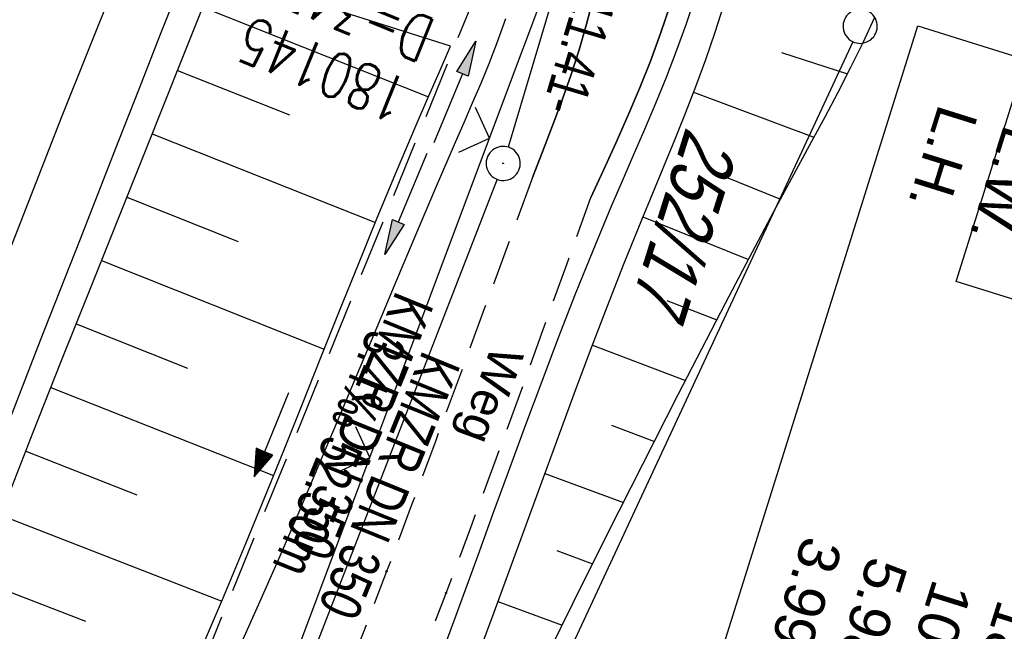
# Model space of a CAD drawing. Extents: x 507679 to 508174, y 445771 to 446563.
# Tile 21 of 43: x 507918 to 507961, y 446115 to 446142. Entities that reach past the tile are written whole.
import ezdxf

# ---------------------------------------------------------------- set-up
doc = ezdxf.new("R2010")
doc.units = 0
doc.header["$LTSCALE"] = 10
doc.header["$MEASUREMENT"] = 0
for name, pattern in [('AUSGEZOGEN', [0]), ('LT00', [0]), ('LT11', [0.3, 0.2, -0.1]), ('STRICHLINIE2', [0.375, 0.25, -0.125])]:
    doc.linetypes.add(name, pattern=pattern)
doc.layers.get('0').update_dxf_attribs({"linetype": 'LT00'})
for name, color, linetype in [('--EK_BW_TEXT_A', 20, 'LT00'), ('--EK_FBR', 250, 'LT00'), ('--EK_Halt-Pfeil', 4, 'LT00'), ('--EK_Haltung', 7, 'STRICHLINIE2'), ('--EK_Haltung-Text', 140, 'LT00'), ('--EK_Schacht-Text', 5, 'LT00'), ('--EL_DFK_AB_L', 21, 'LT00'), ('--EL_DFK_AB_P', 7, 'LT00'), ('--EL_Halt-Pfeil', 4, 'LT00'), ('--EL_Haltung', 182, 'STRICHLINIE2'), ('--EL_Haltung-Text', 182, 'LT00'), ('ABSTAND', 8, 'LT00'), ('BW_TEXT_A', 20, 'AUSGEZOGEN'), ('DFK_AB_L', 21, 'LT00'), ('DFK_AB_P', 7, 'LT00'), ('DFK_FLUR_NR', 250, 'LT00'), ('DFK_GZPKT', 250, 'LT00'), ('DFK_KATASTER', 250, 'LT00'), ('FELDWEG_TEXT', 250, 'Continuous'), ('PFEIL', 140, 'AUSGEZOGEN'), ('V128_AFBR_BAB', 250, 'LT00'), ('V128_BOESCH', 250, 'LT00'), ('V128_BOSCHUNG', 250, 'LT00'), ('V128_FELDWEG', 250, 'LT11'), ('V128_GRABEN', 250, 'LT00'), ('V128_LD_MARK', 250, 'LT00'), ('V128_RAUHGE', 250, 'LT00'), ('V128_ZAUN', 40, 'LT00')]:
    doc.layers.add(name, color=color, linetype=linetype)
doc.styles.add('Beschrift', font='ARIAL.TTF')
doc.styles.add('Haltungsbeschriftung', font='ARIAL.TTF', dxfattribs={"width": 0.75})
doc.styles.add('schachtbeschriftung', font='romans.shx', dxfattribs={"width": 0.75, "height": 2})
doc.styles.get("Standard").update_dxf_attribs({"font": 'ARIAL.TTF'})

# ---------------------------------------------------------------- blocks, each defined once
blk = doc.blocks.new('SYMB7010')
at = {"color": 0, "linetype": 'ByBlock'}
for points in [[(-0.031408, 0.499213), (-0.093728, 0.49134), (-0.15457, 0.475719), (-0.212975, 0.452595), (-0.268021, 0.422333), (-0.31884, 0.385411), (-0.36463, 0.342411), (-0.40467, 0.29401), (-0.438329, 0.240973), (-0.465074, 0.184136), (-0.484486, 0.124395), (-0.496256, 0.062692), (-0.5002, 0)], [(0.5002, 0), (0.496256, 0.062692), (0.484485, 0.124395), (0.465074, 0.184136), (0.438329, 0.240973), (0.40467, 0.29401), (0.36463, 0.342411), (0.31884, 0.385411), (0.268021, 0.422333), (0.212975, 0.452595), (0.15457, 0.475719), (0.093728, 0.49134), (0.031408, 0.499213), (-0.031408, 0.499213)], [(-0.5002, 0), (-0.496256, -0.062692), (-0.484486, -0.124395), (-0.465075, -0.184136), (-0.438329, -0.240973), (-0.404671, -0.29401), (-0.36463, -0.342411), (-0.31884, -0.385411), (-0.268021, -0.422333), (-0.212975, -0.452595), (-0.154571, -0.475719), (-0.093728, -0.49134), (-0.031408, -0.499213), (0.031408, -0.499213)], [(0.031408, -0.499213), (0.093728, -0.491341), (0.15457, -0.475719), (0.212975, -0.452595), (0.268021, -0.422333), (0.31884, -0.385411), (0.36463, -0.342411), (0.404671, -0.294011), (0.438329, -0.240974), (0.465075, -0.184136), (0.484486, -0.124395), (0.496256, -0.062692), (0.500201, 0)]]:
    blk.add_lwpolyline(points, dxfattribs=at)
blk = doc.blocks.new('Pfreil3')
at = {"layer": 'PFEIL'}
blk.add_hatch(color=256, dxfattribs=at).paths.add_polyline_path([(-1.549, 0.273), (-1.549, -0.273), (0, 0)])
for p, q in [((-1.549, 0), (-4.831, 0)), ((-1.549, -0.273), (-1.549, 0.273)), ((-1.549, 0.273), (0, 0)), ((0, 0), (-1.549, -0.273))]:
    blk.add_line(p, q, dxfattribs=at)
blk = doc.blocks.new('SYMB0011')
at = {"color": 0, "linetype": 'ByBlock'}
for p, q in [((0.5, 0), (-0.5, 0)), ((0, 0.5), (0, -0.5))]:
    blk.add_line(p, q, dxfattribs=at)
blk = doc.blocks.new('SYMB0024')
at = {"color": 0, "linetype": 'ByBlock'}
for p, q in [((-0.5, 0.5), (0, 0)), ((0, 0), (0.5, 0.5))]:
    blk.add_line(p, q, dxfattribs=at)
blk = doc.blocks.new('SYMB0003')
at = {"color": 0, "linetype": 'ByBlock'}
for p, q in [((-0.015712, 0), (0.010166, 0.012015)), ((0, -0.021257), (-0.015712, 0)), ((0.010166, 0.012015), (0, -0.021257))]:
    blk.add_line(p, q, dxfattribs=at)
for points in [[(-0.031395, 0.499013), (-0.093691, 0.491144), (-0.154509, 0.475528), (-0.21289, 0.452414), (-0.267913, 0.422164), (-0.318712, 0.385257), (-0.364484, 0.342274), (-0.404509, 0.293893), (-0.438154, 0.240877), (-0.464888, 0.184062), (-0.484292, 0.124345), (-0.496058, 0.062667), (-0.5, 0)], [(0.5, 0), (0.496057, 0.062667), (0.484292, 0.124345), (0.464888, 0.184062), (0.438153, 0.240877), (0.404509, 0.293893), (0.364484, 0.342274), (0.318712, 0.385257), (0.267913, 0.422164), (0.21289, 0.452414), (0.154509, 0.475528), (0.093691, 0.491144), (0.031395, 0.499013), (-0.031395, 0.499013)], [(-0.5, 0), (-0.496058, -0.062667), (-0.484292, -0.124345), (-0.464888, -0.184062), (-0.438154, -0.240877), (-0.404509, -0.293893), (-0.364485, -0.342274), (-0.318712, -0.385257), (-0.267914, -0.422164), (-0.21289, -0.452414), (-0.154509, -0.475529), (-0.093691, -0.491144), (-0.031395, -0.499014), (0.031395, -0.499014)], [(0.031395, -0.499014), (0.093691, -0.491144), (0.154509, -0.475529), (0.21289, -0.452414), (0.267914, -0.422164), (0.318712, -0.385257), (0.364485, -0.342274), (0.404509, -0.293893), (0.438154, -0.240877), (0.464889, -0.184062), (0.484292, -0.124345), (0.496058, -0.062667), (0.5, 0)]]:
    blk.add_lwpolyline(points, dxfattribs=at)
blk = doc.blocks.new('SYMB0070')
at = {"color": 0, "linetype": 'ByBlock'}
for p, q in [((-0.5, 0), (0.2, 0)), ((0.5, 0), (0.2, 0.1)), ((0.2, 0.1), (0.2, 0)), ((0.468, 0), (0.21, 0.086)), ((0.21, 0.086), (0.21, -0.086)), ((0.21, -0.086), (0.468, 0)), ((0.22, -0.072), (0.437, 0)), ((0.23, -0.058), (0.405, 0)), ((0.24, -0.045), (0.374, 0)), ((0.342, 0), (0.25, 0.031)), ((0.25, 0.031), (0.25, -0.031)), ((0.25, -0.031), (0.342, 0)), ((0.26, -0.017), (0.31, 0)), ((0.27, -0.003), (0.279, 0))]:
    blk.add_line(p, q, dxfattribs=at)
for points in [[(0.2, 0), (0.2, -0.1), (0.5, 0)], [(0.437, 0), (0.22, 0.072), (0.22, -0.072)], [(0.405, 0), (0.23, 0.058), (0.23, -0.058)], [(0.374, 0), (0.24, 0.045), (0.24, -0.045)], [(0.31, 0), (0.26, 0.017), (0.26, -0.017)], [(0.279, 0), (0.27, 0.003), (0.27, -0.003)]]:
    blk.add_lwpolyline(points, dxfattribs=at)

msp = doc.modelspace()

# ---------------------------------------------------------------- linework, layer by layer
at = {"layer": '--EK_FBR', "flags": 128}
for points in [[(507900.87, 446197.797), (507900.568, 446196.324), (507900.261, 446194.852), (507899.946, 446193.38), (507899.618, 446191.91), (507899.427, 446191.082), (507899.24, 446190.253), (507899.064, 446189.422), (507898.908, 446188.588), (507898.78, 446187.75), (507898.69, 446186.905), (507898.646, 446186.054), (507898.656, 446185.194), (507898.715, 446184.44), (507898.828, 446183.69), (507898.998, 446182.955), (507899.233, 446182.246), (507899.536, 446181.574), (507899.914, 446180.95), (507900.355, 446180.399), (507900.86, 446179.899), (507901.42, 446179.448), (507902.024, 446179.039), (507902.661, 446178.669), (507903.32, 446178.334), (507903.992, 446178.03), (507904.898, 446177.662), (507905.806, 446177.332), (507906.715, 446177.03), (507907.626, 446176.746), (507907.834, 446176.684), (507908.538, 446176.472), (507935.031, 446165.555), (507935.611, 446165.263), (507935.93, 446165.102), (507936.826, 446164.642), (507937.716, 446164.168), (507938.597, 446163.671), (507939.465, 446163.146), (507940.291, 446162.603), (507941.097, 446162.025), (507941.875, 446161.411), (507942.62, 446160.758), (507943.325, 446160.068), (507943.983, 446159.337), (507944.588, 446158.565), (507945.134, 446157.751), (507945.608, 446156.909), (507946.02, 446156.031), (507946.371, 446155.123), (507946.663, 446154.192), (507946.896, 446153.242), (507947.071, 446152.282), (507947.191, 446151.316), (507947.256, 446150.35), (507947.262, 446149.084), (507947.181, 446147.829), (507947.022, 446146.584), (507946.792, 446145.349), (507946.497, 446144.121), (507946.145, 446142.9), (507945.743, 446141.686), (507945.298, 446140.477), (507944.817, 446139.272), (507944.308, 446138.072), (507943.777, 446136.874), (507943.232, 446135.677), (507942.68, 446134.482)], [(507870.689, 446151.366), (507870.976, 446152.288), (507871.269, 446153.206), (507871.573, 446154.118), (507871.895, 446155.02), (507872.241, 446155.91), (507872.616, 446156.784), (507873.026, 446157.639), (507873.478, 446158.472), (507874.089, 446159.452), (507874.763, 446160.394), (507875.494, 446161.3), (507876.277, 446162.169), (507877.105, 446163.001), (507877.971, 446163.797), (507878.87, 446164.557), (507879.795, 446165.281), (507880.95, 446166.116), (507882.133, 446166.903), (507883.34, 446167.647), (507884.568, 446168.352), (507885.815, 446169.022), (507887.077, 446169.663), (507888.353, 446170.279), (507889.638, 446170.874), (507890.93, 446171.454), (507891.891, 446171.875), (507892.857, 446172.283), (507893.83, 446172.672), (507894.814, 446173.035), (507895.809, 446173.366), (507896.82, 446173.659), (507897.459, 446173.818), (507898.104, 446173.953), (507898.753, 446174.056), (507899.404, 446174.119), (507900.057, 446174.136), (507900.726, 446174.1), (507901.393, 446174.017), (507902.056, 446173.894), (507902.713, 446173.741), (507903.57, 446173.505), (507904.417, 446173.239), (507905.255, 446172.951), (507906.088, 446172.647), (507906.155, 446172.622), (507906.918, 446172.336), (507933.305, 446161.479), (507933.911, 446161.127), (507934.082, 446161.028), (507934.857, 446160.571), (507935.627, 446160.104), (507936.391, 446159.622), (507937.145, 446159.119), (507937.829, 446158.634), (507938.496, 446158.124), (507939.14, 446157.587), (507939.755, 446157.02), (507940.333, 446156.421), (507940.868, 446155.786), (507941.354, 446155.113), (507941.82, 446154.336), (507942.222, 446153.519), (507942.56, 446152.67), (507942.836, 446151.798), (507943.052, 446150.911), (507943.209, 446150.018), (507943.328, 446148.88), (507943.361, 446147.744), (507943.315, 446146.611), (507943.199, 446145.48), (507943.018, 446144.351), (507942.78, 446143.224), (507942.492, 446142.098), (507942.161, 446140.974), (507941.794, 446139.85), (507941.399, 446138.728), (507940.983, 446137.606), (507940.552, 446136.485), (507940.114, 446135.364)]]:
    msp.add_lwpolyline(points, dxfattribs=at)
at = {"layer": '--EK_FBR'}
msp.add_lwpolyline([(507916.802, 446123.804), (507918.511, 446128.2), (507920.226, 446132.593), (507921.945, 446136.984), (507922.847, 446139.283), (507923.751, 446141.581), (507924.66, 446143.877)], dxfattribs=at)
at = {"layer": '--EK_FBR', "linetype": 'LT11', "flags": 128}
for points in [[(507940.114, 446135.364), (507939.058, 446132.471), (507938, 446129.579), (507936.938, 446126.688), (507935.87, 446123.799), (507934.794, 446120.914), (507933.709, 446118.032), (507932.525, 446114.926), (507931.329, 446111.824), (507930.123, 446108.725), (507928.908, 446105.63), (507927.687, 446102.538), (507926.461, 446099.447), (507925.232, 446096.357), (507923.785, 446092.725), (507922.337, 446089.093), (507920.89, 446085.461), (507919.444, 446081.829), (507918.001, 446078.197), (507916.562, 446074.565), (507915.523, 446071.935), (507914.483, 446069.306), (507913.44, 446066.677), (507912.39, 446064.05), (507911.33, 446061.424), (507910.256, 446058.801), (507909.368, 446056.661), (507908.473, 446054.524), (507907.573, 446052.391), (507906.673, 446050.262), (507905.775, 446048.138), (507904.884, 446046.02), (507904.166, 446044.302), (507903.455, 446042.584), (507902.751, 446040.861), (507902.055, 446039.131), (507901.368, 446037.387), (507900.69, 446035.626), (507900.022, 446033.843), (507899.364, 446032.034), (507898.985, 446030.963), (507898.618, 446029.883), (507898.268, 446028.796), (507897.943, 446027.703), (507897.651, 446026.607), (507897.398, 446025.508), (507897.191, 446024.409), (507897.038, 446023.311), (507896.945, 446022.215), (507896.921, 446021.124), (507896.971, 446020.039), (507897.103, 446018.962), (507897.325, 446017.894), (507897.61, 446016.927), (507897.972, 446015.974), (507898.406, 446015.043), (507898.907, 446014.138), (507899.472, 446013.265), (507900.096, 446012.431), (507900.774, 446011.64), (507901.503, 446010.899), (507902.278, 446010.213), (507903.094, 446009.589), (507903.948, 446009.031), (507904.932, 446008.497), (507905.952, 446008.046), (507907.004, 446007.674), (507908.083, 446007.376), (507909.184, 446007.146), (507910.304, 446006.978), (507911.438, 446006.868), (507912.581, 446006.811), (507913.729, 446006.801), (507914.878, 446006.832), (507916.023, 446006.9), (507917.16, 446006.999), (507918.466, 446007.147), (507919.758, 446007.324), (507921.039, 446007.525), (507922.311, 446007.745), (507923.577, 446007.976), (507924.84, 446008.215), (507926.103, 446008.455), (507928.657, 446008.928), (507931.221, 446009.386), (507933.792, 446009.831), (507936.369, 446010.265), (507938.95, 446010.693), (507941.535, 446011.115), (507944.121, 446011.534)], [(507943.419, 446014.364), (507941.477, 446013.978), (507939.535, 446013.597), (507937.593, 446013.224), (507935.651, 446012.865), (507933.709, 446012.523), (507931.767, 446012.204), (507929.826, 446011.911), (507927.884, 446011.649), (507925.943, 446011.422), (507924.397, 446011.269), (507922.849, 446011.14), (507921.294, 446011.033), (507919.729, 446010.947), (507918.151, 446010.88), (507916.557, 446010.831), (507915.564, 446010.81), (507914.567, 446010.802), (507913.57, 446010.816), (507912.577, 446010.857), (507911.592, 446010.933), (507910.618, 446011.051), (507909.659, 446011.22), (507908.719, 446011.445), (507907.801, 446011.735), (507906.909, 446012.095), (507906.048, 446012.535), (507905.273, 446013.022), (507904.534, 446013.577), (507903.836, 446014.194), (507903.186, 446014.866), (507902.59, 446015.587), (507902.053, 446016.349), (507901.581, 446017.146), (507901.181, 446017.971), (507900.859, 446018.818), (507900.593, 446019.79), (507900.425, 446020.779), (507900.347, 446021.781), (507900.349, 446022.794), (507900.424, 446023.816), (507900.563, 446024.842), (507900.758, 446025.873), (507901.001, 446026.903), (507901.283, 446027.931), (507901.596, 446028.955), (507901.932, 446029.971), (507902.282, 446030.977), (507902.866, 446032.589), (507903.464, 446034.173), (507904.074, 446035.732), (507904.693, 446037.272), (507905.321, 446038.796), (507905.955, 446040.311), (507906.593, 446041.819), (507907.234, 446043.326), (507907.875, 446044.837), (507908.765, 446046.95), (507909.651, 446049.077), (507910.532, 446051.213), (507911.407, 446053.358), (507912.275, 446055.508), (507913.134, 446057.661), (507914.18, 446060.313), (507915.214, 446062.965), (507916.24, 446065.617), (507917.261, 446068.269), (507918.279, 446070.922), (507919.298, 446073.574), (507921.406, 446079.035), (507923.528, 446084.493), (507925.665, 446089.947), (507927.817, 446095.396), (507928.892, 446098.103), (507929.968, 446100.81), (507931.043, 446103.516), (507932.115, 446106.224), (507933.181, 446108.933), (507934.24, 446111.646), (507935.288, 446114.362), (507936.325, 446117.083), (507937.409, 446119.973), (507938.479, 446122.869), (507939.539, 446125.768), (507940.591, 446128.671), (507941.637, 446131.576), (507942.68, 446134.482)]]:
    msp.add_lwpolyline(points, dxfattribs=at)
at = {"layer": '--EK_Haltung'}
msp.add_line((507939.2, 446147.282), (507919.948, 446100.053), dxfattribs=at)
at = {"layer": '--EL_DFK_AB_L'}
for p, q in [((507941.885, 446146.189), (507939.045, 446136.698)), ((507938.559, 446135.279), (507891.112, 446012.918))]:
    msp.add_line(p, q, dxfattribs=at)
at = {"layer": '--EL_Haltung'}
msp.add_line((507939.2, 446147.282), (507919.948, 446100.053), dxfattribs=at)
at = {"layer": 'DFK_AB_L'}
for p, q in [((507941.885, 446146.189), (507939.045, 446136.698)), ((507938.559, 446135.279), (507891.112, 446012.918))]:
    msp.add_line(p, q, dxfattribs=at)
at = {"layer": 'DFK_KATASTER'}
msp.add_line((507954.194, 446141.329), (507933.35, 446096.499), dxfattribs=at)
at = {"layer": 'V128_AFBR_BAB'}
for points in [[(507916.802, 446123.804), (507918.511, 446128.2), (507920.226, 446132.593), (507921.945, 446136.984), (507922.847, 446139.283), (507923.751, 446141.581), (507924.66, 446143.877)], [(507940.114, 446135.364), (507940.552, 446136.485), (507940.983, 446137.606), (507941.399, 446138.728), (507941.794, 446139.85), (507942.161, 446140.974), (507942.492, 446142.098), (507942.78, 446143.224)], [(507942.68, 446134.482), (507943.232, 446135.677), (507943.777, 446136.874), (507944.308, 446138.072), (507944.817, 446139.272), (507945.298, 446140.477), (507945.743, 446141.686), (507946.145, 446142.9)]]:
    msp.add_lwpolyline(points, dxfattribs=at)
at = {"layer": 'V128_BOESCH'}
for points in [[(507914.504, 446114.676), (507915.719, 446117.84), (507916.947, 446120.999), (507918.186, 446124.154), (507919.433, 446127.305), (507920.686, 446130.455), (507921.942, 446133.603), (507923.199, 446136.751), (507924.725, 446140.579), (507926.249, 446144.408)], [(507940.371, 446113.535), (507941.887, 446116.62), (507943.419, 446119.695), (507944.963, 446122.759), (507946.519, 446125.811), (507947.555, 446127.826), (507948.598, 446129.837), (507949.652, 446131.848), (507950.719, 446133.861), (507951.803, 446135.879), (507952.386, 446136.954), (507952.968, 446138.033), (507953.543, 446139.116), (507954.103, 446140.205), (507954.644, 446141.3), (507955.157, 446142.403)]]:
    msp.add_lwpolyline(points, dxfattribs=at)
at = {"layer": 'V128_BOSCHUNG'}
for p, q in [((507925.631, 446142.856), (507935.546, 446138.909)), ((507951.055, 446140.861), (507953.959, 446139.922)), ((507924.521, 446140.069), (507929.444, 446138.109)), ((507947.188, 446139.113), (507952.481, 446137.129)), ((507923.411, 446137.282), (507933.216, 446133.378)), ((507948.558, 446135.403), (507951.013, 446134.411)), ((507922.299, 446134.495), (507927.193, 446132.547)), ((507944.959, 446133.622), (507949.6, 446131.749)), ((507921.187, 446131.709), (507930.972, 446127.814)), ((507946.024, 446129.955), (507948.211, 446129.093)), ((507920.076, 446128.922), (507924.967, 446126.975)), ((507942.747, 446127.992), (507946.84, 446126.437)), ((507918.964, 446126.122), (507928.745, 446122.256)), ((507943.581, 446124.465), (507945.47, 446123.756)), ((507917.858, 446123.32), (507922.737, 446121.405)), ((507940.653, 446122.349), (507944.11, 446121.07)), ((507916.758, 446120.516), (507926.465, 446116.732)), ((507941.191, 446118.951), (507942.758, 446118.372)), ((507915.667, 446117.707), (507920.48, 446115.845)), ((507938.593, 446116.713), (507941.418, 446115.669))]:
    msp.add_line(p, q, dxfattribs=at)
at = {"layer": 'V128_FELDWEG', "flags": 128}
for points in [[(507940.114, 446135.364), (507939.058, 446132.471), (507938, 446129.579), (507936.938, 446126.688), (507935.87, 446123.799), (507934.794, 446120.914), (507933.709, 446118.032), (507932.525, 446114.926), (507931.329, 446111.824), (507930.123, 446108.725), (507928.908, 446105.63), (507927.687, 446102.538), (507926.461, 446099.447), (507925.232, 446096.357), (507923.785, 446092.725), (507922.337, 446089.093), (507920.89, 446085.461), (507919.444, 446081.829), (507918.001, 446078.197), (507916.562, 446074.565), (507915.523, 446071.935), (507914.483, 446069.306), (507913.44, 446066.677), (507912.39, 446064.05), (507911.33, 446061.424), (507910.256, 446058.801), (507909.368, 446056.661), (507908.473, 446054.524), (507907.573, 446052.391), (507906.673, 446050.262), (507905.775, 446048.138), (507904.884, 446046.02), (507904.166, 446044.302), (507903.455, 446042.584), (507902.751, 446040.861), (507902.055, 446039.131), (507901.368, 446037.387), (507900.69, 446035.626), (507900.022, 446033.843), (507899.364, 446032.034), (507898.985, 446030.963), (507898.618, 446029.883), (507898.268, 446028.796), (507897.943, 446027.703), (507897.651, 446026.607), (507897.398, 446025.508), (507897.191, 446024.409), (507897.038, 446023.311), (507896.945, 446022.215), (507896.921, 446021.124), (507896.971, 446020.039), (507897.103, 446018.962), (507897.325, 446017.894), (507897.61, 446016.927), (507897.972, 446015.974), (507898.406, 446015.043), (507898.907, 446014.138), (507899.472, 446013.265), (507900.096, 446012.431), (507900.774, 446011.64), (507901.503, 446010.899), (507902.278, 446010.213), (507903.094, 446009.589), (507903.948, 446009.031), (507904.932, 446008.497), (507905.952, 446008.046), (507907.004, 446007.674), (507908.083, 446007.376), (507909.184, 446007.146), (507910.304, 446006.978), (507911.438, 446006.868), (507912.581, 446006.811), (507913.729, 446006.801), (507914.878, 446006.832), (507916.023, 446006.9), (507917.16, 446006.999), (507918.466, 446007.147), (507919.758, 446007.324), (507921.039, 446007.525), (507922.311, 446007.745), (507923.577, 446007.976), (507924.84, 446008.215), (507926.103, 446008.455), (507928.657, 446008.928), (507931.221, 446009.386), (507933.792, 446009.831), (507936.369, 446010.265), (507938.95, 446010.693), (507941.535, 446011.115), (507944.121, 446011.534)], [(507943.419, 446014.364), (507941.477, 446013.978), (507939.535, 446013.597), (507937.593, 446013.224), (507935.651, 446012.865), (507933.709, 446012.523), (507931.767, 446012.204), (507929.826, 446011.911), (507927.884, 446011.649), (507925.943, 446011.422), (507924.397, 446011.269), (507922.849, 446011.14), (507921.294, 446011.033), (507919.729, 446010.947), (507918.151, 446010.88), (507916.557, 446010.831), (507915.564, 446010.81), (507914.567, 446010.802), (507913.57, 446010.816), (507912.577, 446010.857), (507911.592, 446010.933), (507910.618, 446011.051), (507909.659, 446011.22), (507908.719, 446011.445), (507907.801, 446011.735), (507906.909, 446012.095), (507906.048, 446012.535), (507905.273, 446013.022), (507904.534, 446013.577), (507903.836, 446014.194), (507903.186, 446014.866), (507902.59, 446015.587), (507902.053, 446016.349), (507901.581, 446017.146), (507901.181, 446017.971), (507900.859, 446018.818), (507900.593, 446019.79), (507900.425, 446020.779), (507900.347, 446021.781), (507900.349, 446022.794), (507900.424, 446023.816), (507900.563, 446024.842), (507900.758, 446025.873), (507901.001, 446026.903), (507901.283, 446027.931), (507901.596, 446028.955), (507901.932, 446029.971), (507902.282, 446030.977), (507902.866, 446032.589), (507903.464, 446034.173), (507904.074, 446035.732), (507904.693, 446037.272), (507905.321, 446038.796), (507905.955, 446040.311), (507906.593, 446041.819), (507907.234, 446043.326), (507907.875, 446044.837), (507908.765, 446046.95), (507909.651, 446049.077), (507910.532, 446051.213), (507911.407, 446053.358), (507912.275, 446055.508), (507913.134, 446057.661), (507914.18, 446060.313), (507915.214, 446062.965), (507916.24, 446065.617), (507917.261, 446068.269), (507918.279, 446070.922), (507919.298, 446073.574), (507921.406, 446079.035), (507923.528, 446084.493), (507925.665, 446089.947), (507927.817, 446095.396), (507928.892, 446098.103), (507929.968, 446100.81), (507931.043, 446103.516), (507932.115, 446106.224), (507933.181, 446108.933), (507934.24, 446111.646), (507935.288, 446114.362), (507936.325, 446117.083), (507937.409, 446119.973), (507938.479, 446122.869), (507939.539, 446125.768), (507940.591, 446128.671), (507941.637, 446131.576), (507942.68, 446134.482)]]:
    msp.add_lwpolyline(points, dxfattribs=at)
at = {"layer": 'V128_GRABEN'}
for points in [[(507936.026, 446114.118), (507937.029, 446116.834), (507937.728, 446118.749), (507938.424, 446120.665), (507939.121, 446122.58), (507939.824, 446124.495), (507940.537, 446126.41), (507941.265, 446128.325), (507942.012, 446130.24), (507942.782, 446132.155), (507943.58, 446134.07), (507944.068, 446135.208), (507944.561, 446136.346), (507945.052, 446137.486), (507945.534, 446138.629), (507946.001, 446139.776), (507946.445, 446140.927), (507946.861, 446142.084), (507947.242, 446143.247)], [(507948.508, 446142.928), (507948.128, 446141.728), (507947.716, 446140.535), (507947.279, 446139.35), (507946.821, 446138.171), (507946.348, 446136.995), (507945.867, 446135.822), (507945.382, 446134.651), (507944.901, 446133.48), (507944.133, 446131.571), (507943.385, 446129.658), (507942.653, 446127.744), (507941.934, 446125.827), (507941.225, 446123.91), (507940.522, 446121.991), (507939.822, 446120.073), (507939.122, 446118.154), (507938.418, 446116.237), (507937.411, 446113.525)], [(507938.937, 446142.329), (507938.539, 446141.232), (507938.197, 446140.356), (507937.841, 446139.487), (507937.474, 446138.623), (507937.102, 446137.761), (507936.727, 446136.9), (507935.848, 446134.861), (507934.979, 446132.819), (507934.117, 446130.774), (507933.259, 446128.727), (507932.402, 446126.679), (507931.543, 446124.633), (507930.679, 446122.588), (507929.808, 446120.546), (507928.927, 446118.509), (507928.071, 446116.56), (507927.206, 446114.615)], [(507925.444, 446114.334), (507926.493, 446116.797), (507927.525, 446119.268), (507928.361, 446121.308), (507929.187, 446123.353), (507930.008, 446125.4), (507930.826, 446127.448), (507931.645, 446129.496), (507932.469, 446131.542), (507933.301, 446133.584), (507934.145, 446135.622), (507935.004, 446137.653), (507935.506, 446138.815), (507936.011, 446139.976), (507936.519, 446141.136)]]:
    msp.add_lwpolyline(points, dxfattribs=at)
at = {"layer": 'V128_LD_MARK'}
msp.add_lwpolyline([(507910.623, 446115.278), (507915.007, 446126.685), (507919.463, 446138.064), (507923.991, 446149.415), (507928.589, 446160.738), (507932.669, 446170.62), (507936.802, 446180.48), (507940.988, 446190.318), (507945.225, 446200.134), (507949.514, 446209.928), (507953.853, 446219.699), (507958.243, 446229.448), (507962.681, 446239.175), (507967.169, 446248.879), (507970.451, 446255.896), (507973.756, 446262.902), (507977.086, 446269.896), (507980.437, 446276.88), (507983.81, 446283.853), (507987.204, 446290.817)], dxfattribs=at)
at = {"layer": 'V128_RAUHGE'}
msp.add_lwpolyline([(507936.519, 446141.136), (507926.249, 446144.408), (507925.021, 446144.794)], dxfattribs=at)
at = {"layer": 'V128_ZAUN'}
for p, q in [((507932.967, 446123.046), (507938.233, 446137.092)), ((507927.702, 446109.001), (507932.967, 446123.046))]:
    msp.add_line(p, q, dxfattribs=at)
msp.add_lwpolyline([(507938.233, 446137.092), (507941.236, 446145.103), (507941.732, 446149.858), (507941.282, 446151.459)], dxfattribs=at)

# ---------------------------------------------------------------- block references
at = {"layer": '--EK_Halt-Pfeil', "xscale": 4.000000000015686, "yscale": 4, "zscale": 4, "rotation": 247.8224100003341}
msp.add_blockref('SYMB0070', (507928.648, 446124.043), dxfattribs=at)
at = {"layer": '--EL_DFK_AB_P', "xscale": 1.500000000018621, "yscale": 1.5, "zscale": 1.5, "rotation": 264.7377099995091}
msp.add_blockref('SYMB0003', (507938.83, 446135.979), dxfattribs=at)
at = {"layer": '--EL_Halt-Pfeil', "xscale": 4.000000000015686, "yscale": 4, "zscale": 4, "rotation": 247.8224100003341}
msp.add_blockref('SYMB0070', (507928.648, 446124.043), dxfattribs=at)
at = {"layer": 'DFK_AB_P', "xscale": 1.500000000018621, "yscale": 1.5, "zscale": 1.5, "rotation": 264.7377099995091}
msp.add_blockref('SYMB0003', (507938.83, 446135.979), dxfattribs=at)
at = {"layer": 'DFK_GZPKT', "xscale": 1.500000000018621, "yscale": 1.5, "zscale": 1.5, "rotation": 264.7377099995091}
msp.add_blockref('SYMB7010', (507954.511, 446142.008), dxfattribs=at)
at = {"layer": 'PFEIL'}
for p, rotation in [((507937.635, 446141.352), 67.51062018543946), ((507933.625, 446131.974), 247.2380111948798)]:
    msp.add_blockref('Pfreil3', p, dxfattribs=dict(at, rotation=rotation))
at = {"layer": 'V128_FELDWEG', "xscale": 0.1000000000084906, "yscale": 0.09999999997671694, "zscale": 0.1, "rotation": 252.6066100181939}
for p in [(507933.709, 446118.032), (507936.325, 446117.083)]:
    msp.add_blockref('SYMB0011', p, dxfattribs=at)
at = {"layer": 'V128_ZAUN', "xscale": 2.099999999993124, "yscale": 2.099999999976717, "zscale": 2.1, "rotation": 69.45064999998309}
for p in [(507938.233, 446137.092), (507932.967, 446123.046)]:
    msp.add_blockref('SYMB0024', p, dxfattribs=at)

# ---------------------------------------------------------------- texts
at = {"layer": '--EK_Haltung-Text', "style": 'Haltungsbeschriftung', "width": 0.75}
for s, p in [('3.4‰ 52.50m', (507932.944, 446128.774)), ('KMZR DN 350', (507935.314, 446127.808))]:
    msp.add_text(s, height=1.8, rotation=-112.1776, dxfattribs=at).set_placement(p)
at = {"layer": '--EK_Schacht-Text', "style": 'schachtbeschriftung', "width": 0.75}
for s, p in [('D=347.62', (507935.95, 446142.232)), ('180145', (507934.863, 446139.565))]:
    msp.add_text(s, height=2, rotation=-202.1776, dxfattribs=at).set_placement(p)
at = {"layer": '--EL_Haltung-Text', "style": 'Haltungsbeschriftung', "width": 0.75}
msp.add_text('KMZR DN 350', height=1.8, rotation=-112.1776, dxfattribs=at).set_placement((507934.137, 446130.426))
at = {"layer": 'ABSTAND', "width": 0.75}
msp.add_text(' -11.41-', height=1.8, rotation=-106.6573, dxfattribs=at).set_placement((507942.393, 446144.663))
at = {"layer": 'DFK_FLUR_NR', "oblique": 13.754, "width": 0.75}
msp.add_text('252/17', height=2.5, rotation=252.6066, dxfattribs=at).set_placement((507946.879, 446137.644))
at = {"layer": 'FELDWEG_TEXT', "insert": (507937.92, 446128.211), "char_height": 1.5, "attachment_point": 7, "rotation": 249.9497, "style": 'Beschrift'}
msp.add_mtext('Weg', dxfattribs=at)

# ---------------------------------------------------------------- next in the draw order: texts
at = {"layer": 'BW_TEXT_A', "insert": (507990.251, 446128.542), "char_height": 2, "width": 38.0419, "attachment_point": 1, "rotation": 252.6066, "style": 'Beschrift', "bg_fill": 3, "box_fill_scale": 1.5, "bg_fill_color": 256, "bg_fill_transparency": 0}
msp.add_mtext('{\\Funir_o|c0;\\H1.75x;6838708\\fArial|b0|i0|c238|p34;\\H0.5714x;\\P\\H1.75x;BW N_93_B1\\fArial|b0|i0|c0|p34;80d\\fArial|b0|i0|c238|p34;\\W0.8;\\P\\H0.3714x;\\W1;\\P\\fArial|b0|i0|c0|p34;\\H1.924x;Unterführung eines\\PFeldweges\\fArial|b0|i0|c238|p34;\\P\\H0.1999x;\\P\\pt8,20;\\H3.602x;K\\fArial|b0|i0|c0|p34;m^I^I\\fArial|b0|i0|c238|p34;1\\fArial|b0|i0|c0|p34;80.657\\fArial|b0|i0|c238|p34;\\PBw.Wi\\fArial|b0|i0|c0|p34;.^I^I100.00\\fArial|b0|i0|c238|p34; gon\\PL.W.^I\\fArial|b0|i0|c0|p34;                 5.98 \\fArial|b0|i0|c238|p34;m\\P\\ptz;\\fArial|b0|i0|c0|p34;L.H.^I                 3.99 m}', dxfattribs=at)

# ---------------------------------------------------------------- next in the draw order: linework, layer by layer
at = {"layer": '--EK_BW_TEXT_A'}
msp.add_lwpolyline([(507991.291, 446165.625), (507978.445, 446124.615), (507958.729, 446130.791), (507971.576, 446171.801)], close=True, dxfattribs=at)
at = {"layer": 'BW_TEXT_A'}
msp.add_lwpolyline([(507993.889, 446130.494), (507981.042, 446089.484), (507944.204, 446101.024), (507957.05, 446142.034)], close=True, dxfattribs=at)

doc.saveas('drawing.dxf')
